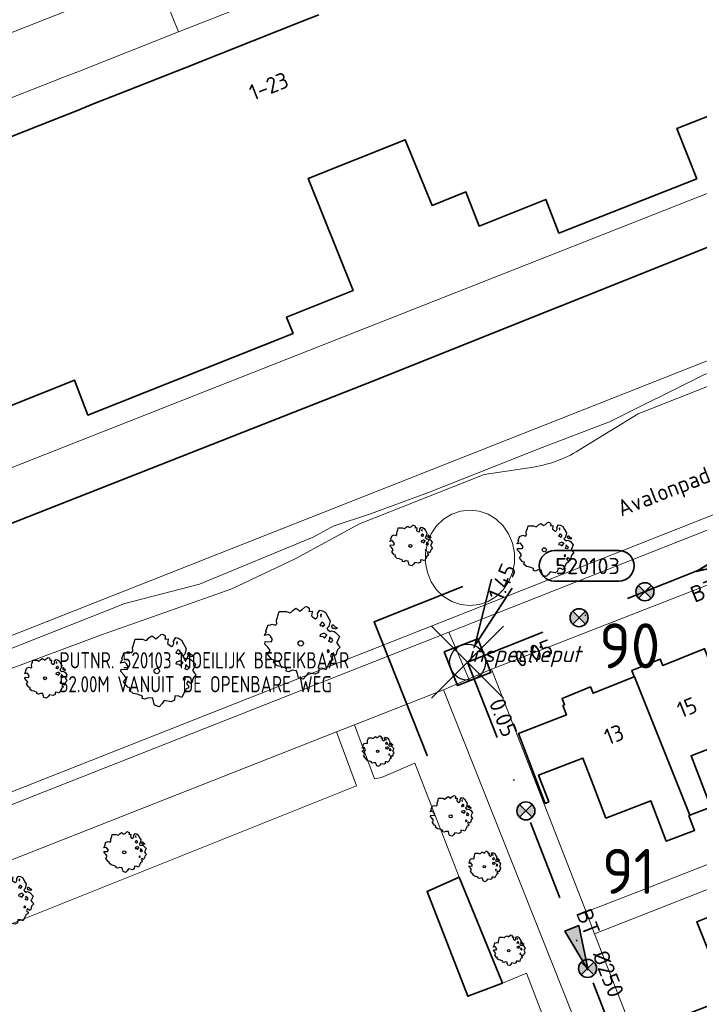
# Model space of a CAD drawing. Header units: metres. Extents: x 152391 to 157968, y 462336 to 467280.
# Tile 213 of 256: x 154903 to 154960, y 464847 to 464929. Entities that reach past the tile are written whole.
import ezdxf
from ezdxf.enums import TextEntityAlignment as Align

# ---------------------------------------------------------------- set-up
doc = ezdxf.new("R2010")
doc.units = ezdxf.units.M
doc.header["$LTSCALE"] = 0.75
doc.header["$PDMODE"] = 3
doc.header["$PDSIZE"] = 3
doc.linetypes.add('RI-VWA_BETON', pattern=[19, 9, -5, 0, -5])
doc.layers.get('0').update_dxf_attribs({"lineweight": 25})
doc.layers.get('defpoints').update_dxf_attribs({"lineweight": 25})
for name, color, linetype, lineweight in [('B-GV-GR-BOOM-S', 252, 'Continuous', 25), ('B-WE-GK-BESCHOEIING-G', 251, 'GK-BESCHOEIING', 35), ('B-WE-GR-BEPLANTING_CULTUUR_HEESTERS-GV', 251, 'Continuous', 18), ('B-WE-OG-BEBOUWING-GV', 6, 'Continuous', 35), ('B-WE-OG-BEBOUWING-T18', 1, 'Continuous', 18), ('B-WE-OG-TERREIN_CULTUURSCHEIDING-GV', 251, 'Continuous', 18), ('B-WE-OG-TOPOGRAFIE-T18', 1, 'Continuous', 18), ('B-WE-OG-WATER_SLOOT-GV', 251, 'Continuous', 18), ('B-WE-VH-VERHARDING_BETONSTRAATSTEEN-GV', 251, 'Continuous', 18), ('B-WE-VH-VERHARDING_TEGEL-GV', 251, 'Continuous', 18), ('N-OI-RI-BIJZONDERDERHEDEN-T18', 134, 'Continuous', 18), ('N-OI-RI-T50', 130, 'Continuous', 50), ('N-OI-RI-VWA_PUTNUMMER-S @ 0.75', 36, 'Continuous', 35), ('N-OI-RI-VWA_RIOOLPUT_INSPECTIEPUT-S', 36, 'Continuous', 35), ('N-OI-RI-VWA_STROOMRICHTING-S @ 0.75', 36, 'Continuous', 35), ('N-OI-RI-VWA_TRANSPORTLEIDING_BETON_250-G', 36, 'RI-VWA_BETON', 35), ('N-RO-KG-GRENS_WERK-G', 7, 'XX-WERKGRENS', 35)]:
    doc.layers.add(name, color=color, linetype=linetype, lineweight=lineweight)
doc.layers.add('inspectieput', color=7, linetype='Continuous', plot=False)
doc.layers.add('N-OI-RI-VRIJVERVAL_HULPSTUK-S', color=210, linetype='Continuous', lineweight=35, plot=False)
doc.styles.add('NLCS-ISO', font='isocpeur.ttf')
doc.styles.add('NLCS-ISO-M750-T18', font='NLCS-ISO.ttf', dxfattribs={"height": 1.35})
doc.styles.add('NLCS-ISO-M750-T18_CURSIEF', font='NLCS-ISO.ttf', dxfattribs={"oblique": 15, "height": 1.35})
doc.styles.add('NLCS-ISO-M750-T50', font='NLCS-ISO.ttf', dxfattribs={"height": 3.75})
doc.linetypes.add('GK-BESCHOEIING', pattern='A,30,-5,[1,NLCS.SHX,S=1,R=0,X=0,Y=0],-5', length=40)
doc.linetypes.add('XX-WERKGRENS', pattern='A,0,[137,NLCS.SHX,S=0.1,R=0,X=-1.1,Y=-1.35],-6', length=6)

# ---------------------------------------------------------------- blocks, each defined once
blk = doc.blocks.new('*U169')
at = {"ltscale": 0.1}
blk.add_hatch(color=256, dxfattribs=at).paths.add_polyline_path([(2.5, 0), (-2.5, -0.83), (-2.5, 0.83)])
at = {"ltscale": 0.1, "flags": 128}
blk.add_lwpolyline([(2.5, 0), (-2.5, -0.83), (-2.5, 0.83)], close=True, dxfattribs=at)
at = {"ltscale": 0.1, "style": 'NLCS-ISO'}
for tag, p in [('BOBL', (-24.92, 0)), ('MAT', (-1, 0.5))]:
    blk.add_attdef(tag, text='', height=1.8, dxfattribs=at).set_placement(p, align=Align.BOTTOM_RIGHT)
for tag, p in [('DIA', (1, 0.5)), ('BOBR', (23.97, -0.01))]:
    blk.add_attdef(tag, text='', height=1.8, dxfattribs=at).set_placement(p, align=Align.BOTTOM_LEFT)
at = {"layer": 'defpoints', "ltscale": 0.1, "style": 'NLCS-ISO', "flags": 1}
blk.add_attdef('JVA', text='', height=1.8, dxfattribs=at).set_placement((0, -1), align=Align.TOP_CENTER)
blk = doc.blocks.new('*U170')
at = {"ltscale": 0.1}
blk.add_hatch(color=256, dxfattribs=at).paths.add_polyline_path([(-2.5, 0), (2.5, -0.83), (2.5, 0.83)])
at = {"ltscale": 0.1, "flags": 128}
blk.add_lwpolyline([(-2.5, 0), (2.5, -0.83), (2.5, 0.83)], close=True, dxfattribs=at)
at = {"ltscale": 0.1, "style": 'NLCS-ISO'}
for tag, p in [('BOBL', (-20.47, -3.24)), ('MAT', (-1, -3.74))]:
    blk.add_attdef(tag, text='', height=1.8, dxfattribs=at).set_placement(p, align=Align.BOTTOM_RIGHT)
for tag, p in [('BOBR', (19.52, -3.23)), ('DIA', (1, -3.74))]:
    blk.add_attdef(tag, text='', height=1.8, dxfattribs=at).set_placement(p, align=Align.BOTTOM_LEFT)
at = {"layer": 'defpoints', "ltscale": 0.1, "style": 'NLCS-ISO', "flags": 1}
blk.add_attdef('JVA', text='', height=1.8, dxfattribs=at).set_placement((0, -1), align=Align.TOP_CENTER)
blk = doc.blocks.new('B-SRI-PUT_VWA-SO')
at = {"flags": 128}
blk.add_lwpolyline([(-2, 2), (2, 2), (2, -2), (-2, -2)], close=True, dxfattribs=at)
at = {"lineweight": -3, "flags": 128}
blk.add_lwpolyline([(2, -2), (2, 2), (-2, 2), (-2, -2)], close=True, dxfattribs=at)
at = {"lineweight": -3}
blk.add_circle((0, 0), 2, dxfattribs=at)
blk = doc.blocks.new('*U181')
for q in [(2.64, 9.21), (4.93, 8.22)]:
    blk.add_line((0.8, 1.83), q)
blk.add_lwpolyline([(16.81, 12.39), (9.65, 12.39, 1), (9.65, 9.01), (16.81, 9.01, 1)], format="xyb", close=True)
at = {"ltscale": 0.1, "style": 'NLCS-ISO'}
blk.add_attdef('PUTHGT', text='', height=1.8, rotation=66.5394, dxfattribs=at).set_placement((3.02, 7.03), align=Align.MIDDLE_LEFT)
blk.add_attdef('PUTNR', text='', height=1.8, dxfattribs=at).set_placement((13.33, 10.67), align=Align.MIDDLE_CENTER)
blk = doc.blocks.new('SRI-HULP')
h = blk.add_hatch(color=256)
h.dxf.hatch_style = 1
h.paths.add_polyline_path([(-0.71, 0.71, 0.198912), (-1, 0, 0.198912), (-0.71, -0.71), (0, 0)])
h = blk.add_hatch(color=256)
h.dxf.hatch_style = 1
h.paths.add_polyline_path([(1, 0, 0.198912), (0.71, 0.71), (0, 0), (0.71, -0.71, 0.198912)])
for p, q in [((-0.71, 0.71), (0.71, -0.71)), ((-0.71, -0.71), (0.71, 0.71))]:
    blk.add_line(p, q)
blk.add_circle((0, 0), 1)
blk = doc.blocks.new('ACMAP_ANN_TEMPLATE_type knoop')
at = {"layer": 'defpoints', "style": 'NLCS-ISO-M750-T18_CURSIEF', "oblique": 15}
blk.add_attdef('type_knoop', (0, 0), '', height=1.35, dxfattribs=at)
blk = doc.blocks.new('SGR-BOOM_21_30')
at = {"linetype": 'Continuous'}
for p, q in [((-0.365, 1.548), (-0.226, 1.647)), ((-0.226, 1.647), (-0.133, 1.581)), ((0.065, 1.581), (0.205, 1.712)), ((0.205, 1.712), (0.263, 1.729)), ((0.263, 1.729), (0.333, 1.696)), ((0.333, 1.696), (0.391, 1.647)), ((0.391, 1.647), (0.402, 1.532)), ((-1.633, 0.579), (-1.528, 0.875)), ((-1.528, 0.875), (-1.458, 0.858)), ((-1.458, 0.858), (-1.342, 0.908)), ((-1.342, 0.908), (-1.179, 0.858)), ((-1.179, 0.858), (-1.121, 0.924)), ((-1.133, 1.088), (-1.109, 1.187)), ((-1.121, 0.924), (-1.133, 1.088)), ((-1.109, 1.187), (-1.051, 1.335)), ((-1.051, 1.335), (-1.016, 1.499)), ((-1.016, 1.499), (-0.668, 1.499)), ((-0.668, 1.499), (-0.516, 1.433)), ((-0.516, 1.433), (-0.47, 1.45)), ((-0.47, 1.45), (-0.365, 1.548)), ((-0.133, 1.581), (-0.063, 1.515)), ((-0.063, 1.515), (0.065, 1.581)), ((0.402, 1.532), (0.379, 1.499)), ((0.379, 1.499), (0.53, 1.515)), ((0.542, 1.483), (0.507, 1.285)), ((0.507, 1.285), (0.565, 1.236)), ((0.53, 1.515), (0.542, 1.483)), ((0.565, 1.236), (0.693, 1.154)), ((0.693, 1.154), (0.751, 1.203)), ((0.751, 1.203), (0.798, 1.285)), ((0.786, 1.4), (0.891, 1.565)), ((0.798, 1.285), (0.786, 1.4)), ((0.891, 1.565), (1.019, 1.532)), ((0.937, 0.908), (0.891, 0.875)), ((0.891, 0.875), (0.926, 0.825)), ((0.972, 1.368), (0.926, 1.335)), ((0.926, 1.335), (0.949, 1.253)), ((0.926, 0.825), (0.984, 0.842)), ((0.972, 0.973), (0.937, 0.908)), ((0.949, 1.253), (0.961, 1.236)), ((0.961, 1.269), (0.972, 1.368)), ((1.03, 0.973), (0.972, 0.973)), ((0.984, 0.842), (1.03, 0.776)), ((1.019, 1.532), (1.158, 1.45)), ((1.077, 0.94), (1.03, 0.973)), ((1.03, 0.776), (1.077, 0.842)), ((1.124, 0.875), (1.077, 0.94)), ((1.077, 0.842), (1.124, 0.875)), ((1.158, 1.45), (1.251, 1.269)), ((1.251, 1.269), (1.379, 1.055)), ((1.379, 1.055), (1.321, 0.793)), ((1.472, 0.858), (1.438, 0.809)), ((1.542, 0.858), (1.472, 0.858)), ((1.624, 0.76), (1.542, 0.858)), ((-1.703, 0.365), (-1.656, 0.48)), ((-1.493, 0.415), (-1.703, 0.365)), ((-1.679, -0.029), (-1.668, 0.086)), ((-1.668, 0.086), (-1.389, 0.07)), ((-1.656, 0.48), (-1.598, 0.53)), ((-1.598, 0.53), (-1.633, 0.579)), ((-1.423, 0.333), (-1.493, 0.415)), ((-1.33, 0.185), (-1.423, 0.333)), ((-1.389, 0.07), (-1.33, 0.185)), ((0.926, 0.415), (0.891, 0.333)), ((0.891, 0.333), (1.03, 0.316)), ((1.054, 0.464), (0.926, 0.415)), ((1.03, 0.316), (1.112, 0.251)), ((1.112, 0.464), (1.054, 0.464)), ((1.217, 0.398), (1.112, 0.464)), ((1.112, 0.251), (1.205, 0.365)), ((1.205, 0.365), (1.24, 0.415)), ((1.321, 0.793), (1.228, 0.694)), ((1.228, 0.694), (1.275, 0.628)), ((1.275, 0.628), (1.379, 0.563)), ((1.344, 0.185), (1.31, 0.103)), ((1.434, 0.049), (1.31, 0.103)), ((1.356, 0.3), (1.344, 0.234)), ((1.344, 0.234), (1.344, 0.185)), ((1.426, 0.234), (1.356, 0.3)), ((1.379, 0.563), (1.438, 0.595)), ((1.472, 0.201), (1.426, 0.234)), ((1.434, 0.049), (1.507, 0.136)), ((1.438, 0.809), (1.461, 0.743)), ((1.438, 0.595), (1.565, 0.563)), ((1.461, 0.743), (1.531, 0.694)), ((1.507, 0.136), (1.472, 0.201)), ((1.531, 0.727), (1.635, 0.678)), ((1.531, 0.694), (1.542, 0.727)), ((1.565, 0.563), (1.635, 0.513)), ((1.728, 0.71), (1.624, 0.76)), ((1.635, 0.678), (1.728, 0.71)), ((1.635, 0.513), (1.81, 0.316)), ((1.717, 0.103), (1.67, 0.037)), ((1.67, 0.037), (1.763, -0.094)), ((1.81, 0.316), (1.717, 0.103)), ((-1.54, -0.177), (-1.679, -0.029)), ((-1.551, -0.505), (-1.493, -0.423)), ((-1.354, -0.752), (-1.551, -0.505)), ((-1.435, -0.324), (-1.54, -0.177)), ((-1.493, -0.423), (-1.435, -0.324)), ((-1.249, -0.784), (-1.354, -0.752)), ((-1.272, -0.899), (-1.249, -0.784)), ((1.286, -0.292), (1.24, -0.357)), ((1.24, -0.357), (1.251, -0.423)), ((1.263, -0.423), (1.333, -0.407)), ((1.333, -0.341), (1.286, -0.292)), ((1.333, -0.407), (1.333, -0.341)), ((1.484, -0.801), (1.368, -0.834)), ((1.461, -0.472), (1.391, -0.587)), ((1.391, -0.587), (1.426, -0.637)), ((1.426, -0.637), (1.496, -0.702)), ((1.577, -0.587), (1.461, -0.472)), ((1.496, -0.702), (1.484, -0.801)), ((1.658, -0.522), (1.577, -0.587)), ((1.682, -0.423), (1.658, -0.522)), ((1.717, -0.308), (1.682, -0.423)), ((1.845, -0.177), (1.717, -0.308)), ((1.763, -0.094), (1.845, -0.177)), ((-1.109, -1.047), (-1.272, -0.899)), ((-0.912, -1.08), (-1.109, -1.047)), ((-0.668, -1.179), (-0.912, -1.08)), ((-0.679, -1.294), (-0.668, -1.179)), ((-0.551, -1.326), (-0.679, -1.294)), ((-0.4, -1.261), (-0.551, -1.326)), ((-0.191, -1.277), (-0.4, -1.261)), ((-0.156, -1.425), (-0.191, -1.277)), ((-0.133, -1.491), (-0.156, -1.425)), ((-0.098, -1.606), (-0.133, -1.491)), ((0.112, -1.671), (-0.098, -1.606)), ((0.251, -1.524), (0.112, -1.671)), ((0.356, -1.376), (0.251, -1.524)), ((0.682, -1.441), (0.356, -1.376)), ((0.833, -1.359), (0.682, -1.441)), ((0.844, -1.162), (0.833, -1.359)), ((1.03, -1.179), (0.844, -1.162)), ((1.182, -1.244), (1.03, -1.179)), ((1.286, -1.014), (1.182, -1.244)), ((1.356, -0.883), (1.286, -1.014)), ((1.368, -0.834), (1.356, -0.883))]:
    blk.add_line(p, q, dxfattribs=at)
blk.add_circle((0, 0), 0.126, dxfattribs=at)
blk = doc.blocks.new('SGR-BOOM_31_50')
at = {"linetype": 'Continuous'}
for p, q in [((-1.479, 1.582), (-1.402, 1.78)), ((-1.402, 1.78), (-1.355, 1.999)), ((-1.355, 1.999), (-0.89, 1.999)), ((-0.89, 1.999), (-0.688, 1.911)), ((-0.688, 1.911), (-0.626, 1.933)), ((-0.626, 1.933), (-0.487, 2.064)), ((-0.487, 2.064), (-0.301, 2.196)), ((-0.301, 2.196), (-0.177, 2.108)), ((-0.177, 2.108), (-0.084, 2.02)), ((-0.084, 2.02), (0.087, 2.108)), ((0.087, 2.108), (0.273, 2.283)), ((0.273, 2.283), (0.351, 2.305)), ((0.351, 2.305), (0.444, 2.261)), ((0.444, 2.261), (0.521, 2.196)), ((0.537, 2.042), (0.506, 1.999)), ((0.506, 1.999), (0.707, 2.02)), ((0.521, 2.196), (0.537, 2.042)), ((0.723, 1.977), (0.676, 1.714)), ((0.676, 1.714), (0.754, 1.648)), ((0.707, 2.02), (0.723, 1.977)), ((0.754, 1.648), (0.924, 1.539)), ((1.002, 1.604), (1.064, 1.714)), ((1.048, 1.867), (1.188, 2.086)), ((1.064, 1.714), (1.048, 1.867)), ((1.188, 2.086), (1.358, 2.042)), ((1.296, 1.823), (1.234, 1.78)), ((1.234, 1.78), (1.265, 1.67)), ((1.265, 1.67), (1.281, 1.648)), ((1.281, 1.692), (1.296, 1.823)), ((1.358, 2.042), (1.545, 1.933)), ((1.545, 1.933), (1.669, 1.692)), ((1.669, 1.692), (1.839, 1.407)), ((-2.177, 0.772), (-2.038, 1.166)), ((-2.038, 1.166), (-1.944, 1.144)), ((-1.944, 1.144), (-1.789, 1.21)), ((-1.789, 1.21), (-1.572, 1.144)), ((-1.572, 1.144), (-1.495, 1.232)), ((-1.51, 1.451), (-1.479, 1.582)), ((-1.495, 1.232), (-1.51, 1.451)), ((0.924, 1.539), (1.002, 1.604)), ((1.25, 1.21), (1.188, 1.166)), ((1.188, 1.166), (1.234, 1.101)), ((1.234, 1.101), (1.312, 1.122)), ((1.296, 1.298), (1.25, 1.21)), ((1.374, 1.298), (1.296, 1.298)), ((1.312, 1.122), (1.374, 1.035)), ((1.436, 1.254), (1.374, 1.298)), ((1.374, 1.035), (1.436, 1.122)), ((1.498, 1.166), (1.436, 1.254)), ((1.436, 1.122), (1.498, 1.166)), ((1.762, 1.057), (1.638, 0.925)), ((1.638, 0.925), (1.7, 0.838)), ((1.7, 0.838), (1.839, 0.75)), ((1.839, 1.407), (1.762, 1.057)), ((1.963, 1.144), (1.917, 1.079)), ((1.917, 1.079), (1.948, 0.991)), ((1.948, 0.991), (2.041, 0.925)), ((2.056, 1.144), (1.963, 1.144)), ((2.041, 0.969), (2.18, 0.903)), ((2.041, 0.925), (2.056, 0.969)), ((2.165, 1.013), (2.056, 1.144)), ((2.304, 0.947), (2.165, 1.013)), ((2.18, 0.903), (2.304, 0.947)), ((-2.27, 0.487), (-2.208, 0.641)), ((-1.991, 0.553), (-2.27, 0.487)), ((-2.239, -0.038), (-2.224, 0.115)), ((-2.224, 0.115), (-1.851, 0.093)), ((-2.208, 0.641), (-2.131, 0.706)), ((-2.131, 0.706), (-2.177, 0.772)), ((-1.898, 0.444), (-1.991, 0.553)), ((-1.774, 0.246), (-1.898, 0.444)), ((-1.851, 0.093), (-1.774, 0.246)), ((1.234, 0.553), (1.188, 0.444)), ((1.188, 0.444), (1.374, 0.422)), ((1.405, 0.619), (1.234, 0.553)), ((1.374, 0.422), (1.483, 0.334)), ((1.483, 0.619), (1.405, 0.619)), ((1.622, 0.531), (1.483, 0.619)), ((1.483, 0.334), (1.607, 0.487)), ((1.607, 0.487), (1.653, 0.553)), ((1.793, 0.246), (1.746, 0.137)), ((1.911, 0.065), (1.746, 0.137)), ((1.808, 0.4), (1.793, 0.312)), ((1.793, 0.312), (1.793, 0.246)), ((1.901, 0.312), (1.808, 0.4)), ((1.839, 0.75), (1.917, 0.794)), ((1.963, 0.268), (1.901, 0.312)), ((1.911, 0.065), (2.01, 0.181)), ((1.917, 0.794), (2.087, 0.75)), ((2.01, 0.181), (1.963, 0.268)), ((2.087, 0.75), (2.18, 0.684)), ((2.18, 0.684), (2.413, 0.422)), ((2.289, 0.137), (2.227, 0.049)), ((2.227, 0.049), (2.351, -0.126)), ((2.413, 0.422), (2.289, 0.137)), ((-2.053, -0.235), (-2.239, -0.038)), ((-2.069, -0.673), (-1.991, -0.564)), ((-1.805, -1.002), (-2.069, -0.673)), ((-1.913, -0.433), (-2.053, -0.235)), ((-1.991, -0.564), (-1.913, -0.433)), ((1.715, -0.389), (1.653, -0.476)), ((1.653, -0.476), (1.669, -0.564)), ((1.684, -0.564), (1.777, -0.542)), ((1.777, -0.454), (1.715, -0.389)), ((1.777, -0.542), (1.777, -0.454)), ((1.948, -0.63), (1.855, -0.783)), ((1.855, -0.783), (1.901, -0.849)), ((2.103, -0.783), (1.948, -0.63)), ((2.211, -0.695), (2.103, -0.783)), ((2.242, -0.564), (2.211, -0.695)), ((2.289, -0.411), (2.242, -0.564)), ((2.459, -0.235), (2.289, -0.411)), ((2.351, -0.126), (2.459, -0.235)), ((-1.665, -1.046), (-1.805, -1.002)), ((-1.696, -1.199), (-1.665, -1.046)), ((-1.479, -1.396), (-1.696, -1.199)), ((-1.216, -1.44), (-1.479, -1.396)), ((-0.89, -1.571), (-1.216, -1.44)), ((-0.906, -1.725), (-0.89, -1.571)), ((1.126, -1.55), (1.11, -1.812)), ((1.374, -1.571), (1.126, -1.55)), ((1.576, -1.659), (1.374, -1.571)), ((1.715, -1.352), (1.576, -1.659)), ((1.808, -1.177), (1.715, -1.352)), ((1.824, -1.112), (1.808, -1.177)), ((1.979, -1.068), (1.824, -1.112)), ((1.901, -0.849), (1.994, -0.936)), ((1.994, -0.936), (1.979, -1.068)), ((-0.735, -1.769), (-0.906, -1.725)), ((-0.533, -1.681), (-0.735, -1.769)), ((-0.254, -1.703), (-0.533, -1.681)), ((-0.208, -1.9), (-0.254, -1.703)), ((-0.177, -1.988), (-0.208, -1.9)), ((-0.13, -2.141), (-0.177, -1.988)), ((0.149, -2.229), (-0.13, -2.141)), ((0.335, -2.031), (0.149, -2.229)), ((0.475, -1.834), (0.335, -2.031)), ((0.909, -1.922), (0.475, -1.834)), ((1.11, -1.812), (0.909, -1.922))]:
    blk.add_line(p, q, dxfattribs=at)
blk.add_circle((0, 0), 0.169, dxfattribs=at)
blk = doc.blocks.new('SGR-BOOM_50_100')
at = {"linetype": 'Continuous'}
for p, q in [((-1.869, 2.373), (-1.807, 2.665)), ((-1.807, 2.665), (-1.187, 2.665)), ((-1.187, 2.665), (-0.918, 2.548)), ((-0.918, 2.548), (-0.835, 2.577)), ((-0.835, 2.577), (-0.649, 2.752)), ((-0.649, 2.752), (-0.401, 2.928)), ((-0.401, 2.928), (-0.236, 2.811)), ((-0.236, 2.811), (-0.112, 2.694)), ((-0.112, 2.694), (0.116, 2.811)), ((0.116, 2.811), (0.364, 3.044)), ((0.364, 3.044), (0.467, 3.074)), ((0.467, 3.074), (0.591, 3.015)), ((0.591, 3.015), (0.695, 2.928)), ((0.715, 2.723), (0.674, 2.665)), ((0.674, 2.665), (0.943, 2.694)), ((0.695, 2.928), (0.715, 2.723)), ((0.964, 2.636), (0.902, 2.285)), ((0.943, 2.694), (0.964, 2.636)), ((1.398, 2.49), (1.584, 2.782)), ((1.418, 2.285), (1.398, 2.49)), ((1.584, 2.782), (1.811, 2.723)), ((1.811, 2.723), (2.059, 2.577)), ((2.059, 2.577), (2.225, 2.256)), ((-2.096, 1.526), (-1.993, 1.643)), ((-2.014, 1.935), (-1.972, 2.11)), ((-1.993, 1.643), (-2.014, 1.935)), ((-1.972, 2.11), (-1.869, 2.373)), ((0.902, 2.285), (1.005, 2.198)), ((1.005, 2.198), (1.232, 2.052)), ((1.232, 2.052), (1.336, 2.139)), ((1.336, 2.139), (1.418, 2.285)), ((1.729, 2.431), (1.646, 2.373)), ((1.646, 2.373), (1.687, 2.227)), ((1.729, 1.73), (1.667, 1.613)), ((1.687, 2.227), (1.708, 2.198)), ((1.708, 2.256), (1.729, 2.431)), ((1.832, 1.73), (1.729, 1.73)), ((1.915, 1.672), (1.832, 1.73)), ((1.997, 1.555), (1.915, 1.672)), ((2.225, 2.256), (2.452, 1.876)), ((2.452, 1.876), (2.349, 1.409)), ((-3.027, 0.65), (-2.944, 0.854)), ((-2.944, 0.854), (-2.841, 0.942)), ((-2.903, 1.029), (-2.717, 1.555)), ((-2.841, 0.942), (-2.903, 1.029)), ((-2.717, 1.555), (-2.593, 1.526)), ((-2.593, 1.526), (-2.386, 1.613)), ((-2.386, 1.613), (-2.096, 1.526)), ((1.667, 1.613), (1.584, 1.555)), ((1.584, 1.555), (1.646, 1.467)), ((1.646, 1.467), (1.749, 1.497)), ((1.873, 0.825), (1.646, 0.737)), ((1.749, 1.497), (1.832, 1.38)), ((1.832, 1.38), (1.915, 1.497)), ((1.977, 0.825), (1.873, 0.825)), ((1.915, 1.497), (1.997, 1.555)), ((2.163, 0.708), (1.977, 0.825)), ((2.349, 1.409), (2.183, 1.234)), ((2.183, 1.234), (2.266, 1.117)), ((2.266, 1.117), (2.452, 1)), ((2.452, 1), (2.556, 1.059)), ((2.618, 1.526), (2.556, 1.438)), ((2.556, 1.438), (2.597, 1.321)), ((2.556, 1.059), (2.783, 1)), ((2.597, 1.321), (2.721, 1.234)), ((2.742, 1.526), (2.618, 1.526)), ((2.721, 1.292), (2.907, 1.205)), ((2.721, 1.234), (2.742, 1.292)), ((2.886, 1.351), (2.742, 1.526)), ((2.783, 1), (2.907, 0.913)), ((3.072, 1.263), (2.886, 1.351)), ((2.907, 1.205), (3.072, 1.263)), ((2.907, 0.913), (3.217, 0.562)), ((-2.655, 0.737), (-3.027, 0.65)), ((-2.985, -0.051), (-2.965, 0.153)), ((-2.965, 0.153), (-2.469, 0.124)), ((-2.531, 0.591), (-2.655, 0.737)), ((-2.365, 0.329), (-2.531, 0.591)), ((-2.469, 0.124), (-2.365, 0.329)), ((1.646, 0.737), (1.584, 0.591)), ((1.584, 0.591), (1.832, 0.562)), ((1.832, 0.562), (1.977, 0.445)), ((1.977, 0.445), (2.142, 0.65)), ((2.142, 0.65), (2.204, 0.737)), ((2.39, 0.329), (2.328, 0.183)), ((2.549, 0.087), (2.328, 0.183)), ((2.411, 0.533), (2.39, 0.416)), ((2.39, 0.416), (2.39, 0.329)), ((2.535, 0.416), (2.411, 0.533)), ((2.618, 0.358), (2.535, 0.416)), ((2.549, 0.087), (2.68, 0.241)), ((2.68, 0.241), (2.618, 0.358)), ((3.052, 0.183), (2.969, 0.066)), ((2.969, 0.066), (3.135, -0.168)), ((3.217, 0.562), (3.052, 0.183)), ((-2.737, -0.314), (-2.985, -0.051)), ((-2.758, -0.898), (-2.655, -0.752)), ((-2.551, -0.577), (-2.737, -0.314)), ((-2.655, -0.752), (-2.551, -0.577)), ((2.287, -0.518), (2.204, -0.635)), ((2.204, -0.635), (2.225, -0.752)), ((2.245, -0.752), (2.37, -0.723)), ((2.37, -0.606), (2.287, -0.518)), ((2.37, -0.723), (2.37, -0.606)), ((2.99, -0.752), (2.948, -0.927)), ((3.052, -0.548), (2.99, -0.752)), ((3.279, -0.314), (3.052, -0.548)), ((3.135, -0.168), (3.279, -0.314)), ((-2.407, -1.336), (-2.758, -0.898)), ((-2.22, -1.394), (-2.407, -1.336)), ((-2.262, -1.599), (-2.22, -1.394)), ((-1.972, -1.862), (-2.262, -1.599)), ((2.411, -1.57), (2.287, -1.803)), ((2.432, -1.482), (2.411, -1.57)), ((2.638, -1.424), (2.432, -1.482)), ((2.597, -0.84), (2.473, -1.044)), ((2.473, -1.044), (2.535, -1.132)), ((2.535, -1.132), (2.659, -1.248)), ((2.804, -1.044), (2.597, -0.84)), ((2.659, -1.248), (2.638, -1.424)), ((2.948, -0.927), (2.804, -1.044)), ((-1.621, -1.92), (-1.972, -1.862)), ((-1.187, -2.095), (-1.621, -1.92)), ((-1.207, -2.3), (-1.187, -2.095)), ((-0.98, -2.358), (-1.207, -2.3)), ((-0.711, -2.241), (-0.98, -2.358)), ((-0.339, -2.271), (-0.711, -2.241)), ((-0.277, -2.533), (-0.339, -2.271)), ((0.633, -2.446), (0.447, -2.709)), ((1.212, -2.563), (0.633, -2.446)), ((1.48, -2.417), (1.212, -2.563)), ((1.501, -2.066), (1.48, -2.417)), ((1.832, -2.095), (1.501, -2.066)), ((2.101, -2.212), (1.832, -2.095)), ((2.287, -1.803), (2.101, -2.212)), ((-0.236, -2.65), (-0.277, -2.533)), ((-0.174, -2.855), (-0.236, -2.65)), ((0.199, -2.971), (-0.174, -2.855)), ((0.447, -2.709), (0.199, -2.971))]:
    blk.add_line(p, q, dxfattribs=at)
blk.add_circle((0, 0), 0.225, dxfattribs=at)
blk = doc.blocks.new('SGR-BOOM_0_20')
at = {"linetype": 'Continuous'}
for p, q in [((-0.85, 0.816), (-0.832, 0.89)), ((-0.832, 0.89), (-0.788, 1.001)), ((-0.788, 1.001), (-0.762, 1.124)), ((-0.762, 1.124), (-0.501, 1.124)), ((-0.501, 1.124), (-0.387, 1.075)), ((-0.387, 1.075), (-0.352, 1.087)), ((-0.352, 1.087), (-0.274, 1.161)), ((-0.274, 1.161), (-0.169, 1.235)), ((-0.169, 1.235), (-0.099, 1.186)), ((-0.099, 1.186), (-0.047, 1.137)), ((-0.047, 1.137), (0.049, 1.186)), ((0.049, 1.186), (0.154, 1.284)), ((0.154, 1.284), (0.197, 1.297)), ((0.197, 1.297), (0.25, 1.272)), ((0.25, 1.272), (0.293, 1.235)), ((0.302, 1.149), (0.284, 1.124)), ((0.284, 1.124), (0.398, 1.137)), ((0.293, 1.235), (0.302, 1.149)), ((0.407, 1.112), (0.38, 0.964)), ((0.38, 0.964), (0.424, 0.927)), ((0.398, 1.137), (0.407, 1.112)), ((0.424, 0.927), (0.52, 0.865)), ((0.52, 0.865), (0.564, 0.902)), ((0.564, 0.902), (0.598, 0.964)), ((0.59, 1.05), (0.668, 1.173)), ((0.598, 0.964), (0.59, 1.05)), ((0.668, 1.173), (0.764, 1.149)), ((0.729, 1.026), (0.694, 1.001)), ((0.694, 1.001), (0.712, 0.939)), ((0.712, 0.939), (0.721, 0.927)), ((0.721, 0.952), (0.729, 1.026)), ((0.764, 1.149), (0.869, 1.087)), ((0.869, 1.087), (0.939, 0.952)), ((0.939, 0.952), (1.035, 0.792)), ((-1.277, 0.274), (-1.242, 0.36)), ((-1.12, 0.311), (-1.277, 0.274)), ((-1.259, -0.022), (-1.251, 0.065)), ((-1.251, 0.065), (-1.041, 0.052)), ((-1.242, 0.36), (-1.198, 0.397)), ((-1.225, 0.434), (-1.146, 0.656)), ((-1.198, 0.397), (-1.225, 0.434)), ((-1.146, 0.656), (-1.094, 0.644)), ((-1.068, 0.249), (-1.12, 0.311)), ((-1.094, 0.644), (-1.007, 0.681)), ((-0.998, 0.139), (-1.068, 0.249)), ((-1.041, 0.052), (-0.998, 0.139)), ((-1.007, 0.681), (-0.884, 0.644)), ((-0.884, 0.644), (-0.841, 0.693)), ((-0.841, 0.693), (-0.85, 0.816)), ((0.703, 0.681), (0.668, 0.656)), ((0.668, 0.656), (0.694, 0.619)), ((0.694, 0.311), (0.668, 0.249)), ((0.668, 0.249), (0.773, 0.237)), ((0.694, 0.619), (0.738, 0.631)), ((0.79, 0.348), (0.694, 0.311)), ((0.729, 0.73), (0.703, 0.681)), ((0.773, 0.73), (0.729, 0.73)), ((0.738, 0.631), (0.773, 0.582)), ((0.808, 0.705), (0.773, 0.73)), ((0.773, 0.582), (0.808, 0.631)), ((0.773, 0.237), (0.834, 0.188)), ((0.834, 0.348), (0.79, 0.348)), ((0.843, 0.656), (0.808, 0.705)), ((0.808, 0.631), (0.843, 0.656)), ((0.912, 0.299), (0.834, 0.348)), ((0.834, 0.188), (0.904, 0.274)), ((0.904, 0.274), (0.93, 0.311)), ((0.991, 0.594), (0.921, 0.521)), ((0.921, 0.521), (0.956, 0.471)), ((0.956, 0.471), (1.035, 0.422)), ((1.008, 0.139), (0.982, 0.077)), ((1.075, 0.037), (0.982, 0.077)), ((1.035, 0.792), (0.991, 0.594)), ((1.017, 0.225), (1.008, 0.176)), ((1.008, 0.176), (1.008, 0.139)), ((1.069, 0.176), (1.017, 0.225)), ((1.035, 0.422), (1.078, 0.447)), ((1.104, 0.151), (1.069, 0.176)), ((1.075, 0.037), (1.13, 0.102)), ((1.104, 0.644), (1.078, 0.607)), ((1.078, 0.607), (1.096, 0.557)), ((1.078, 0.447), (1.174, 0.422)), ((1.096, 0.557), (1.148, 0.521)), ((1.157, 0.644), (1.104, 0.644)), ((1.13, 0.102), (1.104, 0.151)), ((1.148, 0.545), (1.226, 0.508)), ((1.148, 0.521), (1.157, 0.545)), ((1.218, 0.57), (1.157, 0.644)), ((1.174, 0.422), (1.226, 0.385)), ((1.296, 0.533), (1.218, 0.57)), ((1.226, 0.508), (1.296, 0.533)), ((1.226, 0.385), (1.357, 0.237)), ((1.287, 0.077), (1.253, 0.028)), ((1.253, 0.028), (1.322, -0.071)), ((1.357, 0.237), (1.287, 0.077)), ((-1.155, -0.132), (-1.259, -0.022)), ((-1.164, -0.379), (-1.12, -0.317)), ((-1.015, -0.564), (-1.164, -0.379)), ((-1.076, -0.243), (-1.155, -0.132)), ((-1.12, -0.317), (-1.076, -0.243)), ((-0.937, -0.588), (-1.015, -0.564)), ((-0.954, -0.675), (-0.937, -0.588)), ((-0.832, -0.785), (-0.954, -0.675)), ((-0.684, -0.81), (-0.832, -0.785)), ((-0.501, -0.884), (-0.684, -0.81)), ((0.965, -0.761), (0.886, -0.933)), ((0.965, -0.219), (0.93, -0.268)), ((0.93, -0.268), (0.939, -0.317)), ((0.947, -0.317), (1, -0.305)), ((1, -0.256), (0.965, -0.219)), ((1.017, -0.662), (0.965, -0.761)), ((1, -0.305), (1, -0.256)), ((1.026, -0.625), (1.017, -0.662)), ((1.113, -0.601), (1.026, -0.625)), ((1.096, -0.354), (1.043, -0.44)), ((1.043, -0.44), (1.069, -0.477)), ((1.069, -0.477), (1.122, -0.527)), ((1.183, -0.44), (1.096, -0.354)), ((1.122, -0.527), (1.113, -0.601)), ((1.244, -0.391), (1.183, -0.44)), ((1.261, -0.317), (1.244, -0.391)), ((1.287, -0.231), (1.261, -0.317)), ((1.383, -0.132), (1.287, -0.231)), ((1.322, -0.071), (1.383, -0.132)), ((-0.509, -0.97), (-0.501, -0.884)), ((-0.413, -0.995), (-0.509, -0.97)), ((-0.3, -0.946), (-0.413, -0.995)), ((-0.143, -0.958), (-0.3, -0.946)), ((-0.117, -1.069), (-0.143, -0.958)), ((-0.099, -1.118), (-0.117, -1.069)), ((-0.073, -1.204), (-0.099, -1.118)), ((0.084, -1.254), (-0.073, -1.204)), ((0.188, -1.143), (0.084, -1.254)), ((0.267, -1.032), (0.188, -1.143)), ((0.511, -1.081), (0.267, -1.032)), ((0.625, -1.019), (0.511, -1.081)), ((0.633, -0.872), (0.625, -1.019)), ((0.773, -0.884), (0.633, -0.872)), ((0.886, -0.933), (0.773, -0.884))]:
    blk.add_line(p, q, dxfattribs=at)
blk.add_circle((0, 0), 0.0948, dxfattribs=at)

msp = doc.modelspace()

# ---------------------------------------------------------------- linework, layer by layer
at = {"layer": 'B-WE-GK-BESCHOEIING-G'}
msp.add_lwpolyline([(154980.749, 464918.209), (154932.175, 464898.794), (154878.426, 464877.673)], dxfattribs=at)
at = {"layer": 'B-WE-GR-BEPLANTING_CULTUUR_HEESTERS-GV'}
for points in [[(154931.293, 464870.428), (154932.945, 464865.93), (154933.523, 464866.031), (154936.307, 464867.214), (154940.017, 464857.726), (154943.619, 464848.902), (154945.613, 464849.738), (154949.608, 464839.292), (154951.877, 464840.194), (154938.699, 464873.346)], [(154892.941, 464849.958), (154931.456, 464865.339), (154929.779, 464869.832), (154891.066, 464854.582)]]:
    msp.add_lwpolyline(points, close=True, dxfattribs=at)
at = {"layer": 'B-WE-OG-BEBOUWING-GV'}
for points in [[(154928.319, 464929.576), (154926.959, 464929.037), (154922.741, 464927.367), (154917.162, 464925.159), (154911.583, 464922.95), (154909.458, 464922.109), (154908.184, 464921.604), (154906.004, 464920.742), (154900.425, 464918.534)], [(154902.34, 464896.88), (154907.95, 464899.13), (154909.06, 464896.22), (154926.16, 464903.03), (154925.62, 464904.38), (154931.16, 464906.59), (154927.429, 464915.943), (154935.511, 464919.164), (154937.75, 464913.69), (154940.56, 464914.81), (154941.66, 464911.97), (154947.238, 464914.182), (154948.31, 464911.38), (154959.8, 464915.91), (154958.15, 464920.096), (154963.797, 464922.322)]]:
    msp.add_lwpolyline(points, dxfattribs=at)
for points in [[(154960.418, 464876.746), (154956.97, 464875.365), (154956.758, 464875.894), (154954.383, 464874.943), (154954.594, 464874.414), (154954.605, 464874.418), (154959.223, 464862.88), (154960.968, 464863.57), (154959.333, 464867.842), (154959.606, 464867.947), (154963.284, 464869.355), (154963.4, 464869.399), (154960.454, 464876.76)], [(154948.641, 464872.031), (154948.945, 464871.237), (154944.943, 464869.705), (154947.175, 464863.875), (154947.473, 464863.989), (154946.616, 464866.23), (154950.319, 464867.647), (154951.176, 464865.407), (154952.232, 464862.649), (154955.98, 464864.083), (154957.267, 464860.719), (154959.618, 464861.619), (154959.205, 464862.698), (154959.147, 464862.85), (154959.223, 464862.88), (154954.605, 464874.418), (154954.594, 464874.414), (154951.165, 464873.041), (154950.953, 464873.57), (154948.577, 464872.619), (154948.789, 464872.09)], [(154943.619, 464848.902), (154940.017, 464857.726), (154937.333, 464856.54), (154940.738, 464847.809)], [(154961.569, 464839.01), (154965.326, 464840.47), (154965.532, 464839.939), (154967.922, 464840.868), (154967.716, 464841.399), (154967.601, 464841.354), (154964.784, 464848.602), (154964.586, 464848.522), (154962.032, 464854.907), (154959.803, 464854.016), (154962.362, 464847.619), (154958.701, 464846.203), (154959.86, 464843.295), (154956.827, 464842.122), (154958.202, 464838.785), (154961.195, 464839.948)]]:
    msp.add_lwpolyline(points, close=True, dxfattribs=at)
at = {"layer": 'B-WE-OG-TERREIN_CULTUURSCHEIDING-GV'}
msp.add_lwpolyline([(155033.237, 464927.433), (155032.308, 464927.061), (155034.487, 464921.242), (155035.328, 464921.602), (155036.239, 464917.455), (154999.634, 464903.098), (154873.284, 464853.24), (154868.643, 464851.417), (154867.28, 464852.05), (154866.759, 464853.393), (154865.858, 464853.044), (154866.484, 464851.435), (154867.144, 464849.754), (154873.65, 464852.31), (154939.131, 464878.149), (155000, 464902.167), (155037.399, 464916.836), (155036.046, 464922.995), (155035.056, 464922.573)], close=True, dxfattribs=at)
at = {"layer": 'B-WE-OG-WATER_SLOOT-GV'}
for points in [[(155033.266, 464929.6), (155030.356, 464936.886), (155002.461, 464925.548), (155000.489, 464924.777), (155000.365, 464924.728), (155000.24, 464924.679), (154981.13, 464917.284), (154980.749, 464918.209), (154932.175, 464898.794), (154878.426, 464877.673), (154859.204, 464870.119), (154858.879, 464869.989), (154856.278, 464868.952), (154855.953, 464868.822), (154859.112, 464860.723), (154859.475, 464859.792), (154862.721, 464861.094), (154862.358, 464862.026), (154895.855, 464875.171), (154999.633, 464916.129)], [(154862.721, 464861.094), (154881.084, 464868.3), (154883.807, 464868.295), (154893.75, 464872.197), (154900.483, 464875.922), (154912.136, 464880.522), (154918.368, 464882.129), (154927.904, 464886.068), (154929.499, 464886.958), (154932.605, 464887.996), (154937.455, 464889.768), (154946.922, 464893.53), (154952.538, 464895.649), (154960.401, 464899.571), (155000, 464915.199), (155032.375, 464928.165), (155032.34, 464928.253), (155033.604, 464928.755), (155033.266, 464929.6), (154999.633, 464916.129), (154895.855, 464875.171), (154862.358, 464862.026)], [(154980.749, 464918.209), (154979.2, 464921.97), (154876.776, 464881.641), (154876.94, 464881.242), (154877.167, 464880.698), (154877.902, 464878.932), (154878.426, 464877.673), (154932.175, 464898.794)], [(154941.674, 464888.218), (154940.898, 464888.305), (154940.122, 464888.218), (154939.381, 464887.961), (154938.706, 464887.545), (154938.126, 464886.989), (154937.668, 464886.316), (154937.351, 464885.556), (154937.188, 464884.743), (154937.188, 464883.911), (154937.351, 464883.098), (154937.668, 464882.338), (154938.126, 464881.665), (154938.706, 464881.109), (154939.381, 464880.693), (154940.122, 464880.436), (154940.898, 464880.349), (154941.674, 464880.436), (154942.415, 464880.693), (154943.09, 464881.109), (154943.67, 464881.665), (154944.128, 464882.338), (154944.445, 464883.098), (154944.608, 464883.911), (154944.608, 464884.743), (154944.445, 464885.556), (154944.128, 464886.316), (154943.67, 464886.989), (154943.09, 464887.545), (154942.415, 464887.961)], [(154940.122, 464888.218), (154940.898, 464888.305), (154941.674, 464888.218), (154942.415, 464887.961), (154943.09, 464887.545), (154943.67, 464886.989), (154944.128, 464886.316), (154944.445, 464885.556), (154944.608, 464884.743), (154944.608, 464883.911), (154944.445, 464883.098), (154944.128, 464882.338), (154943.67, 464881.665), (154943.09, 464881.109), (154942.415, 464880.693), (154941.674, 464880.436), (154940.898, 464880.349), (154940.122, 464880.436), (154939.381, 464880.693), (154938.706, 464881.109), (154938.126, 464881.665), (154937.668, 464882.338), (154937.351, 464883.098), (154937.188, 464883.911), (154937.188, 464884.743), (154937.351, 464885.556), (154937.668, 464886.316), (154938.126, 464886.989), (154938.706, 464887.545), (154939.381, 464887.961)]]:
    msp.add_lwpolyline(points, close=True, dxfattribs=at)
for points in [[(154950.21, 464893.432), (154954.926, 464896.335), (155000.497, 464914.321), (155032.308, 464927.061), (155033.237, 464927.433), (155032.941, 464928.223), (155032.432, 464928.021), (155032.375, 464928.165), (155000, 464915.199), (154960.401, 464899.571), (154952.538, 464895.649), (154946.922, 464893.53), (154937.455, 464889.768), (154932.605, 464887.996), (154929.499, 464886.958), (154927.904, 464886.068), (154918.368, 464882.129), (154912.136, 464880.522), (154900.483, 464875.922), (154893.75, 464872.197), (154883.807, 464868.295), (154881.084, 464868.3)], [(154942.074, 464891.263), (154931.69, 464887.164), (154926.379, 464884.265), (154921.065, 464881.754), (154910.193, 464877.902), (154900.771, 464874.415), (154887.271, 464868.909), (154878.381, 464866.166), (154863.997, 464860.521), (154866.759, 464853.393), (154867.28, 464852.05), (154868.643, 464851.417), (154873.284, 464853.24), (154999.634, 464903.098), (155036.239, 464917.455), (155035.328, 464921.602), (155034.487, 464921.242), (155032.308, 464927.061), (155000.497, 464914.321), (154954.926, 464896.335), (154950.21, 464893.432)], [(154881.084, 464868.3), (154862.721, 464861.094), (154863.082, 464860.169), (154863.997, 464860.521), (154878.381, 464866.166), (154887.271, 464868.909), (154900.771, 464874.415), (154910.193, 464877.902), (154921.065, 464881.754), (154926.379, 464884.265), (154931.69, 464887.164), (154942.074, 464891.263), (154946.204, 464891.894)], [(154946.204, 464891.894), (154942.074, 464891.263)]]:
    msp.add_lwpolyline(points, dxfattribs=at)
for points in [[(154946.204, 464891.894, 0.103165), (154950.21, 464893.432)], [(154950.21, 464893.432, -0.103165), (154946.204, 464891.894)]]:
    msp.add_lwpolyline(points, format="xyb", dxfattribs=at)
at = {"layer": 'B-WE-VH-VERHARDING_BETONSTRAATSTEEN-GV'}
msp.add_lwpolyline([(154912.052, 464939.499), (154879.55, 464926.628), (154879.95, 464925.53), (154873.95, 464923.379), (154873.189, 464925.492), (154870.93, 464924.595), (154865.981, 464922.63), (154867.11, 464919.841), (154861.879, 464917.748), (154862.448, 464916.339), (154863.701, 464912.659), (154869.057, 464914.792), (154882.141, 464920.001), (154914.732, 464932.841), (154916.601, 464928.134), (154925.91, 464931.81)], dxfattribs=at)
msp.add_lwpolyline([(154916.601, 464928.134), (154914.732, 464932.841), (154882.141, 464920.001), (154869.057, 464914.792), (154870.951, 464910.058), (154887.44, 464916.595), (154890.075, 464917.72), (154907.11, 464924.395), (154908.36, 464924.88)], close=True, dxfattribs=at)
at = {"layer": 'B-WE-VH-VERHARDING_TEGEL-GV'}
for points in [[(155000, 464902.167), (154939.131, 464878.149), (154940.803, 464874.241), (154942.701, 464875.05), (154946.497, 464876.531), (154988.236, 464892.804)], [(154819.904, 464826.508), (154865.758, 464844.529), (154869.012, 464845.805), (154873.731, 464833.702), (154883.754, 464837.696), (154885.191, 464834.091), (154897.174, 464838.816), (154895.828, 464842.508), (154892.941, 464849.958), (154891.066, 464854.582), (154929.779, 464869.832), (154931.293, 464870.428), (154938.699, 464873.346), (154940.803, 464874.241), (154939.131, 464878.149), (154873.65, 464852.31), (154867.144, 464849.754), (154866.484, 464851.435), (154866.158, 464851.308), (154863.555, 464850.364), (154863.229, 464850.235), (154863.886, 464848.446), (154859.33, 464846.65), (154816.358, 464829.655)], [(154960.458, 464829.816), (154960.452, 464829.848), (154959.516, 464831.917), (154951.276, 464853.016), (154950.583, 464854.85), (154942.701, 464875.05), (154940.803, 464874.241), (154938.699, 464873.346), (154951.877, 464840.194), (154952.413, 464838.846), (154953.902, 464835.101), (154954.437, 464833.753), (154970.112, 464794.319), (154969.647, 464792.862), (154967.723, 464792.103), (154969.41, 464788.02), (154969.312, 464788.01), (154979.136, 464762.641), (154979.411, 464762.749), (154997.38, 464717.34), (155002.15, 464704.9), (155003.111, 464702.263)]]:
    msp.add_lwpolyline(points, dxfattribs=at)
msp.add_lwpolyline([(154950.583, 464854.85), (154951.276, 464853.016), (154965.157, 464858.462), (154990.914, 464868.545), (154996.787, 464870.826), (154996.083, 464872.623), (154990.159, 464870.342), (154954.542, 464856.362)], close=True, dxfattribs=at)
at = {"layer": 'inspectieput'}
msp.add_point((154940.71, 464875.64), dxfattribs=at)
at = {"layer": 'N-OI-RI-VWA_TRANSPORTLEIDING_BETON_250-G'}
for q in [(154982.26, 464892.15), (154959.44, 464827.79)]:
    msp.add_line((154940.71, 464875.64), q, dxfattribs=at)
at = {"layer": 'N-RO-KG-GRENS_WERK-G', "ltscale": 0.5, "flags": 128}
msp.add_lwpolyline([(154940.31, 464881.937), (154932.919, 464879.003), (154937.347, 464867.849), (154937.347, 464867.849)], dxfattribs=at)

# ---------------------------------------------------------------- block references
at = {"layer": 'B-GV-GR-BOOM-S', "transparency": 33554559}
for name, p in [('SGR-BOOM_21_30', (154935.94, 464885.327)), ('SGR-BOOM_31_50', (154947.1, 464885)), ('SGR-BOOM_50_100', (154926.8, 464877.2)), ('SGR-BOOM_50_100', (154914.8, 464874.9)), ('SGR-BOOM_21_30', (154905.5, 464874.3)), ('SGR-BOOM_0_20', (154933.202, 464868.209)), ('SGR-BOOM_21_30', (154939.3, 464862.8)), ('SGR-BOOM_21_30', (154912.098, 464859.792)), ('SGR-BOOM_0_20', (154942.1, 464858.6)), ('SGR-BOOM_31_50', (154902.085, 464855.735)), ('SGR-BOOM_0_20', (154944.134, 464851.612))]:
    msp.add_blockref(name, p, dxfattribs=at)
at = {"layer": 'defpoints'}
msp.add_blockref('ACMAP_ANN_TEMPLATE_type knoop', (154940.71, 464875.64), dxfattribs=at).add_auto_attribs({'type_knoop': 'inspectieput'})
at = {"layer": 'N-OI-RI-VRIJVERVAL_HULPSTUK-S', "xscale": 0.75, "yscale": 0.75, "zscale": 0.75}
for p in [(154955.484, 464881.5), (154950, 464879.344), (154945.562, 464863.25), (154950.703, 464850.125)]:
    msp.add_blockref('SRI-HULP', p, dxfattribs=at)
at = {"layer": 'N-OI-RI-VWA_PUTNUMMER-S @ 0.75', "xscale": 0.75, "yscale": 0.75, "zscale": 0.75}
msp.add_blockref('*U181', (154940.71, 464875.64), dxfattribs=at).add_auto_attribs({'PUTNR': '520103', 'PUTHGT': '1.45'})
at = {"layer": 'N-OI-RI-VWA_RIOOLPUT_INSPECTIEPUT-S', "xscale": 0.75, "yscale": 0.75, "zscale": 0.75, "rotation": 291.376942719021}
msp.add_blockref('B-SRI-PUT_VWA-SO', (154940.71, 464875.64), dxfattribs=at)
at = {"layer": 'N-OI-RI-VWA_STROOMRICHTING-S @ 0.75', "xscale": 0.75, "yscale": 0.75, "zscale": 0.75}
for name, p, rotation, values in [('*U170', (154961.485, 464883.895), 21.67052680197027, {'MAT': 'BT', 'DIA': '%%c250', 'BOBL': '0.05', 'BOBR': '0.23'}), ('*U169', (154950.075, 464851.715), 291.376942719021, {'MAT': 'BT', 'DIA': '%%c250', 'BOBL': '0.05', 'BOBR': '-0.16'})]:
    msp.add_blockref(name, p, dxfattribs=dict(at, rotation=rotation)).add_auto_attribs(values)

# ---------------------------------------------------------------- texts
at = {"layer": 'B-WE-OG-BEBOUWING-T18', "style": 'NLCS-ISO-M750-T18'}
for s, rotation, p in [('1-23', 21.6, (154924.134, 464923.616)), ('15', 21.8, (154958.992, 464871.866)), ('13', 21.3, (154952.907, 464869.609))]:
    msp.add_text(s, height=1.35, rotation=rotation, dxfattribs=at).set_placement(p, align=Align.MIDDLE)
at = {"layer": 'B-WE-OG-TOPOGRAFIE-T18', "style": 'NLCS-ISO-M750-T18'}
msp.add_text('Avalonpad', height=1.35, rotation=21.4, dxfattribs=at).set_placement((154957.119, 464889.67), align=Align.MIDDLE)
at = {"layer": 'N-OI-RI-BIJZONDERDERHEDEN-T18', "style": 'NLCS-ISO-M750-T18_CURSIEF', "width": 0.8}
for s, p in [('PUTNR. 520103 MOEILIJK BEREIKBAAR', (154906.692, 464875.118)), ('52.00M VANUIT DE OPENBARE WEG', (154906.692, 464873.127))]:
    msp.add_text(s, height=1.35, dxfattribs=at).set_placement(p)
at = {"layer": 'N-OI-RI-T50', "style": 'NLCS-ISO-M750-T50'}
for s, p in [('90', (154951.676, 464875.123)), ('91', (154951.913, 464856.336))]:
    msp.add_text(s, height=3.75, dxfattribs=at).set_placement(p)

doc.saveas('drawing.dxf')
